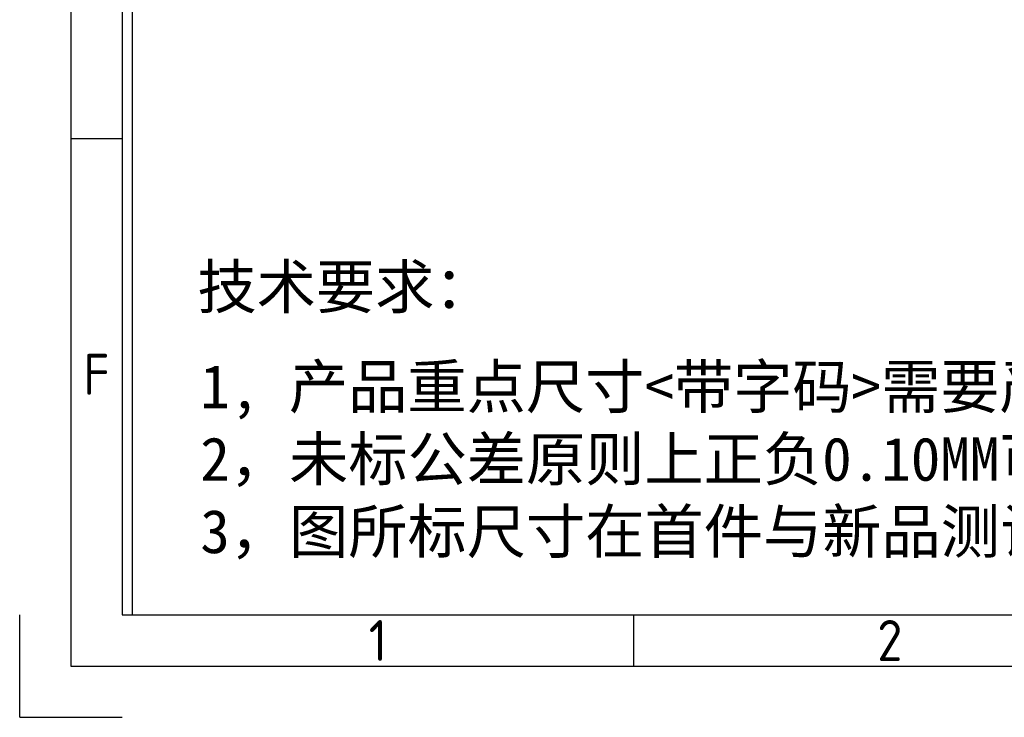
# Model space of a CAD drawing. Header units: millimetres. Extents: x 2355 to 2756, y -2363 to -2080.
# Tile 1 of 15: x 2355 to 2447, y -2363 to -2298. Entities that reach past the tile are written whole.
import ezdxf
from ezdxf.enums import TextEntityAlignment as Align

# ---------------------------------------------------------------- set-up
doc = ezdxf.new("R2010")
doc.units = ezdxf.units.MM
doc.styles.add('ISO Proportional', font='isocp')
doc.styles.add('style1', font='txt')

msp = doc.modelspace()

# ---------------------------------------------------------------- linework, layer by layer
for p, q in [((2364.556, -2089.14), (2364.556, -2353.521)), ((2365.51, -2089.14), (2365.51, -2353.521)), ((2364.556, -2309.14), (2359.784, -2309.14)), ((2355.011, -2363.066), (2355.011, -2353.521)), ((2364.556, -2353.521), (2746.335, -2353.521)), ((2412.278, -2358.294), (2412.278, -2353.521)), ((2355.011, -2363.066), (2364.556, -2363.066))]:
    msp.add_line(p, q)
msp.add_lwpolyline([(2359.784, -2358.294), (2751.107, -2358.294), (2751.107, -2084.367), (2359.784, -2084.367)], close=True)

# ---------------------------------------------------------------- texts
at = {"style": 'ISO Proportional'}
for s, p in [('F', (2362.17, -2331.092)), ('1', (2388.417, -2355.907)), ('2', (2436.139, -2355.907))]:
    msp.add_text(s, height=3.818, dxfattribs=at).set_placement(p, align=Align.MIDDLE)
at = {"color": 7, "lineweight": -3, "char_height": 4.04917, "attachment_point": 1, "style": 'style1'}
for s, insert in [('{\\fSimSun|b0|i0|c134|p32;技术要求：}', (2371.582, -2320.911)), ('{\\fSimSun|b0|i0|c134|p32;1, 产品重点尺寸<带字码>需要严格控制在公差范围内,偏离即上报.\\P2，未标公差原则上正负0.10MM可接受,尺寸以实配为准.\\P3，图所标尺寸在首件与新品测试时需要测试}', (2371.848, -2330.215))]:
    msp.add_mtext(s, dxfattribs=dict(at, insert=insert))

doc.saveas('drawing.dxf')
